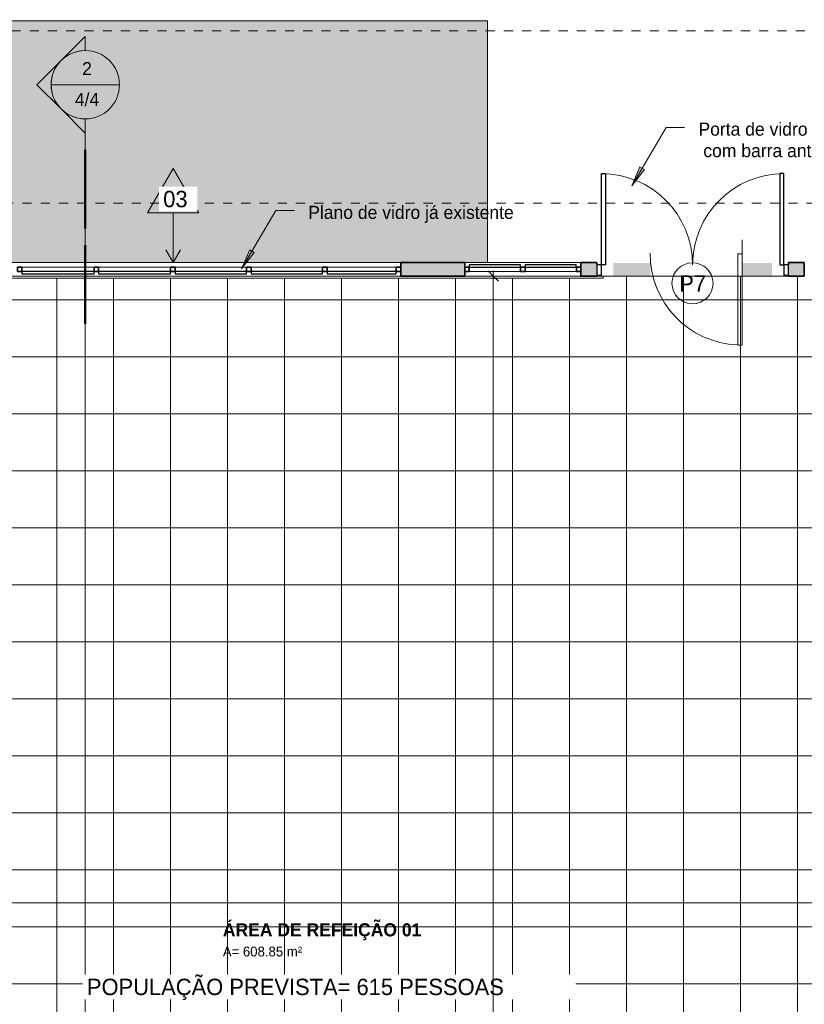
# Model space of a CAD drawing. Header units: metres. Extents: x -33 to 1508, y -379 to 284.
# Tile 161 of 186: x -18 to -9, y 21 to 32. Entities that reach past the tile are written whole.
import ezdxf

# ---------------------------------------------------------------- set-up
doc = ezdxf.new("R2010")
doc.units = ezdxf.units.M
doc.linetypes.add('Projeção', pattern=[0.003969, 0.002381, -0.001587])
for name, color, linetype, lineweight in [('A-ANNO-DIMS', 211, 'Continuous', 9), ('A-ANNO-DIMS-75', 211, 'Continuous', 9), ('A-AREA-IDEN', 2, 'Continuous', 9), ('A-DETL', 90, 'Continuous', 18), ('A-DETL-GENF', 92, 'Continuous', 18), ('A-DETL-THIN', 151, 'Continuous', 18), ('A-DOOR', 31, 'Continuous', 18), ('A-DOOR-FRAM', 31, 'Continuous', 25), ('A-DOOR-IDEN', 31, 'Continuous', 9), ('A-FLOR', 192, 'Continuous', 18), ('A-FLOR-OVHD', 1, 'Projeção', 18), ('A-FLOR-PATT', 8, 'Continuous', 18), ('A-GLAZ-CURT', 52, 'Continuous', 18), ('A-GLAZ-CWMG', 51, 'Continuous', 18), ('A-WALL', 113, 'Continuous', 18), ('A-WALL-PATT', 111, 'Continuous', 35), ('G-ANNO-SYMB', 111, 'Continuous', 9), ('G-ANNO-TEXT', 231, 'Continuous', 9)]:
    doc.layers.add(name, color=color, linetype=linetype, lineweight=lineweight)
doc.styles.add('Century Gothic', font='GOTHIC.TTF', dxfattribs={"height": 0.143711})
doc.styles.add('Century Gothic_1', font='GOTHIC.TTF', dxfattribs={"height": 0.179639})
doc.styles.add('Century Gothic_2', font='GOTHIC.TTF', dxfattribs={"height": 0.107783})
doc.styles.add('Century Gothic_B', font='GOTHICB.TTF', dxfattribs={"height": 0.143612})
doc.dimstyles.new('Diagonal_-_2MM_Century_Gothic_-_M_1', dxfattribs={"dimscale": 0.3048, "dimtxt": 0.15, "dimasz": 0.369094, "dimexe": 0.049213, "dimexo": 0.0625, "dimgap": 0.369094, "dimtad": 1, "dimrnd": 0.01, "dimzin": 0, "dimdsep": 46, "dimtxsty": 'Century Gothic', "dimblk1": 'OBLIQUE', "dimblk2": 'OBLIQUE', "dimsah": 1, "dimcen": 0.09, "dimdle": 0.19685, "dimazin": 0, "dimtfac": 1, "dimtdec": 4, "dimtix": 1, "dimtmove": 0, "dimatfit": 3, "dimfxl": 1.230315, "dimfxlon": 1, "dimtvp": 1, "dimtolj": 1, "dimtzin": 0, "dimarcsym": 2})

# ---------------------------------------------------------------- blocks, each defined once
blk = doc.blocks.new('Montante retangular - 50 x 150 mm-967426-1-PLANTA CONSTRUIR DEMOLIR')
at = {"layer": 'A-GLAZ-CWMG', "lineweight": 35}
for p, q in [((0, 0.025), (-0.05, 0.025)), ((-0.05, 0.025), (-0.05, -0.025)), ((0, -0.025), (0, 0.025)), ((-0.05, -0.025), (0, -0.025))]:
    blk.add_line(p, q, dxfattribs=at)
blk = doc.blocks.new('Painel do sistema - Envidraçado-967512-1-PLANTA CONSTRUIR DEMOLIR')
at = {"layer": 'A-GLAZ-CURT', "lineweight": 25}
for p, q in [((0.37915, 0.0495), (-0.37915, 0.0495)), ((-0.37915, 0.0495), (-0.37915, 0.0245)), ((-0.37915, 0.0245), (0.37915, 0.0245)), ((0.37915, 0.0245), (0.37915, 0.0495))]:
    blk.add_line(p, q, dxfattribs=at)
blk = doc.blocks.new('Painel do sistema - Envidraçado-967513-1-PLANTA CONSTRUIR DEMOLIR')
at = {"layer": 'A-GLAZ-CURT', "lineweight": 25}
for p, q in [((0.39165, 0.0495), (-0.39165, 0.0495)), ((-0.39165, 0.0495), (-0.39165, 0.0245)), ((-0.39165, 0.0245), (0.39165, 0.0245)), ((0.39165, 0.0245), (0.39165, 0.0495))]:
    blk.add_line(p, q, dxfattribs=at)
blk = doc.blocks.new('Painel do sistema - Envidraçado-967514-1-PLANTA CONSTRUIR DEMOLIR')
at = {"layer": 'A-GLAZ-CURT', "lineweight": 25}
for p, q in [((0.395, 0.0495), (-0.395, 0.0495)), ((-0.395, 0.0495), (-0.395, 0.0245)), ((-0.395, 0.0245), (0.395, 0.0245)), ((0.395, 0.0245), (0.395, 0.0495))]:
    blk.add_line(p, q, dxfattribs=at)
blk = doc.blocks.new('Montante retangular - 50 x 150 mm-V16-1-PLANTA CONSTRUIR DEMOLIR')
at = {"layer": 'A-GLAZ-CWMG'}
blk.add_line((-14.436, 29.185), (-13.677, 29.185), dxfattribs=at)
blk = doc.blocks.new('Montante retangular - 50 x 150 mm-V17-1-PLANTA CONSTRUIR DEMOLIR')
at = {"layer": 'A-GLAZ-CWMG'}
blk.add_line((-15.269, 29.185), (-14.486, 29.185), dxfattribs=at)
blk = doc.blocks.new('Montante retangular - 50 x 150 mm-962366-1-PLANTA CONSTRUIR DEMOLIR')
at = {"layer": 'A-GLAZ-CWMG'}
blk.add_line((-16.942, 29.185), (-16.152, 29.185), dxfattribs=at)
blk = doc.blocks.new('Montante retangular - 50 x 150 mm-967421-1-PLANTA CONSTRUIR DEMOLIR')
at = {"layer": 'A-GLAZ-CWMG', "lineweight": 35}
for p, q in [((-0.025, 0.025), (0.025, 0.025)), ((-0.025, -0.025), (-0.025, 0.025)), ((0.025, 0.025), (0.025, -0.025)), ((0.025, -0.025), (-0.025, -0.025))]:
    blk.add_line(p, q, dxfattribs=at)
blk = doc.blocks.new('Painel do sistema - Envidraçado-967427-1-PLANTA CONSTRUIR DEMOLIR')
at = {"layer": 'A-GLAZ-CURT', "lineweight": 25}
for p, q in [((0.28125, 0.0495), (-0.28125, 0.0495)), ((-0.28125, 0.0495), (-0.28125, 0.0245)), ((-0.28125, 0.0245), (0.28125, 0.0245)), ((0.28125, 0.0245), (0.28125, 0.0495))]:
    blk.add_line(p, q, dxfattribs=at)
blk = doc.blocks.new('Montante retangular - 50 x 150 mm-967428-1-PLANTA CONSTRUIR DEMOLIR')
at = {"layer": 'A-GLAZ-CWMG', "lineweight": 35}
for p, q in [((-0.05, 0.025), (0, 0.025)), ((-0.05, -0.025), (-0.05, 0.025)), ((0, 0.025), (0, -0.025)), ((0, -0.025), (-0.05, -0.025))]:
    blk.add_line(p, q, dxfattribs=at)
blk = doc.blocks.new('Montante retangular - 50 x 150 mm-963522-1-PLANTA CONSTRUIR DEMOLIR')
at = {"layer": 'A-GLAZ-CWMG'}
blk.add_line((-8.59, 29.135), (-9.152, 29.135), dxfattribs=at)
blk = doc.blocks.new('Double_Aluminum_Door_with_Transom_6328 - 6_-0_ x 7_-0_ x 9_-0_H_-1802340-1-PLANTA CONSTRUIR DEMOLIR')
at = {"layer": 'A-DOOR', "color": 10, "lineweight": 25}
for p, q in [((-1, 1.0496), (-0.95555, 1.0496)), ((-1, 0.0496), (-1, 1.0496)), ((-0.95555, 1.0496), (-0.95555, 0.0496)), ((0.95555, 1.0496), (0.95555, 0.0496)), ((1, 1.0496), (0.95555, 1.0496)), ((1, 0.0496), (1, 1.0496)), ((-0.95555, 0.0496), (-1, 0.0496)), ((0.95555, 0.0496), (1, 0.0496))]:
    blk.add_line(p, q, dxfattribs=at)
at = {"layer": 'A-DOOR', "color": 1}
for centre, start, end in [((-1, 0.0496), 360, 90), ((1, 0.0496), 90, 180)]:
    blk.add_arc(centre, 1, start, end, dxfattribs=at)
at = {"layer": 'A-DOOR-FRAM', "color": 10}
for p, q in [((-1, 0.0496), (-1.0508, 0.0496)), ((-1.0508, 0.0496), (-1.0508, -0.0647)), ((-1, -0.0647), (-1, 0.0496)), ((1.0508, 0.0496), (1, 0.0496)), ((1, 0.0496), (1, -0.0647)), ((1.0508, -0.0647), (1.0508, 0.0496)), ((-1.0508, -0.0647), (-1, -0.0647)), ((1, -0.0647), (1.0508, -0.0647))]:
    blk.add_line(p, q, dxfattribs=at)
blk = doc.blocks.new('Corte - M_Extremidade superior do corte - Preenchido-1049-1-PLANTA CONSTRUIR DEMOLIR')
at = {"layer": 'G-ANNO-SYMB'}
h = blk.add_hatch(color=256, dxfattribs=at)
edge = h.paths.add_edge_path(flags=0)
edge.add_line((-0.00954, 0.00354), (-0.006, 0.00707))
edge.add_line((-0.006, 0.00707), (-0.00246, 0.00354))
edge.add_arc((-0.006, 0), 0.005, 45, 135)
h = blk.add_hatch(color=256, dxfattribs=at)
edge = h.paths.add_edge_path(flags=0)
edge.add_arc((-0.006, 0), 0.005, 135, 180)
edge.add_line((-0.011, 0), (-0.01307, 0))
edge.add_line((-0.01307, 0), (-0.00954, 0.00354))
h = blk.add_hatch(color=256, dxfattribs=at)
edge = h.paths.add_edge_path(flags=0)
edge.add_line((-0.00246, 0.00354), (0.00107, 0))
edge.add_line((0.00107, 0), (-0.001, 0))
edge.add_arc((-0.006, 0), 0.005, 0, 45)
for p, q in [((-0.006, 0.00707), (-0.00954, 0.00354)), ((-0.00246, 0.00354), (-0.006, 0.00707)), ((-0.00954, 0.00354), (-0.01307, 0)), ((0.00107, 0), (-0.00246, 0.00354)), ((-0.01307, 0), (-0.011, 0)), ((-0.001, 0), (0.00107, 0)), ((-0.011, 0), (-0.01307, 0)), ((-0.001, 0), (0.00107, 0))]:
    blk.add_line(p, q, dxfattribs=at)
at = {"layer": 'G-ANNO-SYMB', "lineweight": 50}
for p, q in [((0.00351, 0), (0.01502, 0)), ((0.01746, 0), (0.02898, 0))]:
    blk.add_line(p, q, dxfattribs=at)
at = {"layer": 'G-ANNO-SYMB'}
for start, end in [(360, 180), (45, 135), (135, 180), (0, 45), (180, 360)]:
    blk.add_arc((-0.006, 0), 0.005, start, end, dxfattribs=at)
blk = doc.blocks.new('M_Identificador da porta - M_Identificador da porta-1233-1-PLANTA CONSTRUIR DEMOLIR')
at = {"layer": 'A-DOOR-IDEN'}
blk.add_circle((-0.00002, -0.00009), 0.003, dxfattribs=at)
blk = doc.blocks.new('DIMBLOCK220-1-PLANTA CONSTRUIR DEMOLIR')
at = {"layer": 'A-ANNO-DIMS-75', "lineweight": 35, "transparency": 16777216}
for p, q in [((-12.613, 29.085), (-12.669, 29.142)), ((-12.613, 29.085), (-12.556, 29.029)), ((-12.613, -3.539), (-12.669, -3.483)), ((-12.613, -3.539), (-12.556, -3.595))]:
    blk.add_line(p, q, dxfattribs=at)
at = {"layer": 'A-ANNO-DIMS-75', "transparency": 16777216}
for p, q in [((-12.238, 29.085), (-12.628, 29.085)), ((-12.613, 29.145), (-12.613, -3.599)), ((-12.613, 29.085), (-12.238, 29.085)), ((-12.238, -3.539), (-12.628, -3.539)), ((-12.613, -3.539), (-12.238, -3.539))]:
    blk.add_line(p, q, dxfattribs=at)
at = {"layer": 'A-ANNO-DIMS-75', "color": 0, "transparency": 16777216, "insert": (-12.909, 12.522), "char_height": 0.1437, "width": 0.60286, "attachment_point": 1, "rotation": 90, "line_spacing_factor": 0.984117, "style": 'Century Gothic'}
blk.add_mtext('32.62', dxfattribs=at)
blk = doc.blocks.new('_Oblique')
at = {"color": 0, "linetype": 'ByBlock', "lineweight": -2}
blk.add_line((-0.5, -0.5), (0.5, 0.5), dxfattribs=at)

msp = doc.modelspace()

# ---------------------------------------------------------------- hatches: boundary and pattern name
at = {"layer": 'A-DETL-GENF'}
h = msp.add_hatch(color=2, dxfattribs=at)
h.paths.add_polyline_path([(-19.277, 6.08), (-19.277, 10.835), (-19.427, 10.835), (-19.427, 6.08), (-19.377, 6.08)], flags=0)
h.paths.add_polyline_path([(-19.277, 12.08), (-19.277, 16.835), (-19.427, 16.835), (-19.427, 12.08)], flags=0)
h.paths.add_polyline_path([(-19.427, 18.08), (-19.277, 18.08), (-19.277, 22.835), (-19.427, 22.835), (-19.427, 22.232)], flags=0)
h.paths.add_polyline_path([(-19.427, 24.08), (-19.277, 24.08), (-19.277, 29.08), (-19.427, 29.08), (-19.427, 24.346)], flags=0)
h.paths.add_polyline_path([(-9.558, 29.08), (-9.558, 29.23), (-9.882, 29.23), (-9.882, 29.08)], flags=0)
h.paths.add_polyline_path([(-11.297, 29.085), (-10.892, 29.085), (-10.892, 29.23), (-11.297, 29.23), (-11.297, 29.143)], flags=0)
at = {"layer": 'A-FLOR-PATT'}
h = msp.add_hatch(color=256, dxfattribs=at)
h.paths.add_polyline_path([(12.12, -28.517), (25.991, -28.517), (25.991, -28.481), (8.97, -28.481), (8.97, -19.309), (25.991, -19.309), (25.991, -13.265), (25.973, -13.265), (25.973, -4.781), (22.713, -4.781), (22.713, -4.845), (22.723, -4.845), (22.723, -4.795), (22.837, -4.795), (22.837, -4.845), (22.863, -4.845), (22.863, -6.165), (23.713, -6.165), (23.713, -7.165), (22.886, -7.165), (22.863, -8.873), (22.863, -12.515), (23.213, -12.515), (23.213, -13.515), (22.213, -13.515), (22.213, -12.665), (17.423, -12.665), (17.423, -13.515), (16.423, -13.515), (16.423, -12.665), (11.423, -12.665), (11.423, -13.515), (10.423, -13.515), (10.423, -12.665), (5.423, -12.665), (5.423, -13.515), (4.423, -13.515), (4.423, -12.665), (-0.577, -12.665), (-0.577, -19.815), (-0.077, -19.815), (-0.077, -21.315), (-1.628, -21.315), (-1.628, -20.815), (-6.427, -20.815), (-6.427, -21.02), (3.96, -28.517), (11.804, -28.517)], flags=0)
h.paths.add_polyline_path([(-32.827, -28.517), (-31.334, -28.517), (-32.827, -27.457)], flags=0)
h.paths.add_polyline_path([(-24.17, -21.315), (-23.877, -21.315), (-23.877, -20.315), (-26.884, -20.315), (-26.884, -12.765), (-27.884, -12.765), (-27.884, -13.29), (-29.027, -13.29), (-29.027, -11.79), (-28.512, -11.79), (-28.512, -1.515), (-29.027, -1.515), (-29.027, -0.015), (-28.512, -0.015), (-28.512, 4.335), (-29.027, 4.335), (-29.027, 5.835), (-28.527, 5.835), (-28.527, 10.835), (-29.027, 10.835), (-29.027, 11.835), (-28.527, 11.835), (-28.527, 16.835), (-29.027, 16.835), (-29.027, 17.835), (-28.527, 17.835), (-28.527, 22.835), (-29.027, 22.835), (-29.027, 23.835), (-28.527, 23.835), (-28.527, 29.085), (-29.027, 29.085), (-29.027, 30.085), (-28.027, 30.085), (-28.027, 29.235), (-26.212, 29.235), (-26.212, 31.885), (-28.177, 31.885), (-28.177, 31.898), (-32.827, 31.898), (-32.827, -16.332), (-26.884, -20.688), (-26.735, -20.79), (-26.575, -20.888), (-26.41, -20.976), (-26.239, -21.054), (-26.065, -21.122), (-25.887, -21.181), (-25.706, -21.229), (-25.522, -21.266), (-25.336, -21.293), (-25.15, -21.309), (-24.962, -21.315), (-24.64, -21.315)], flags=0)
h.paths.add_polyline_path([(-23.695, -21.165), (-22.527, -21.165), (-22.527, -20.315), (-23.727, -20.315), (-23.727, -21.165)], flags=0)
h.paths.add_polyline_path([(-1.478, -21.165), (-0.227, -21.165), (-0.227, -19.965), (-0.577, -19.965), (-0.577, -20.815), (-1.478, -20.815), (-1.478, -21.02)], flags=0)
h.paths.add_polyline_path([(-6.927, -16.716), (-6.827, -16.716), (-6.827, -16.566), (-6.877, -16.566), (-6.877, -16.715), (-6.927, -16.715)], flags=0)
h.paths.add_polyline_path([(-5.927, -16.716), (-5.927, -16.715), (-5.977, -16.715), (-5.977, -16.566), (-6.027, -16.566), (-6.027, -16.716), (-5.929, -16.716)], flags=0)
h.paths.add_polyline_path([(-30.771, -16.525), (-30.771, -14.525), (-29.471, -14.525), (-29.471, -16.525)], flags=0)
h.paths.add_polyline_path([(-11.234, -16.515), (-11.227, -16.515), (-11.227, -15.015), (-11.234, -15.015), (-11.234, -16.511)], flags=0)
h.paths.add_polyline_path([(-6.367, -15.415), (-6.257, -15.415), (-6.257, -15.265), (-6.367, -15.265), (-6.367, -15.395)], flags=0)
h.paths.add_polyline_path([(22.693, -13.365), (23.063, -13.365), (23.063, -12.665), (22.363, -12.665), (22.363, -13.365), (22.689, -13.365)], flags=0)
h.paths.add_polyline_path([(16.573, -13.365), (17.273, -13.365), (17.273, -12.665), (16.573, -12.665)], flags=0)
h.paths.add_polyline_path([(10.723, -13.365), (11.273, -13.365), (11.273, -12.665), (10.573, -12.665), (10.573, -13.365)], flags=0)
h.paths.add_polyline_path([(5.273, -13.365), (5.273, -12.665), (4.573, -12.665), (4.573, -13.365), (5.123, -13.365)], flags=0)
h.paths.add_polyline_path([(-28.324, -13.14), (-28.034, -13.14), (-28.034, -12.765), (-28.212, -12.765), (-28.212, -12.79), (-28.512, -12.79), (-28.512, -11.94), (-28.877, -11.94), (-28.877, -13.14), (-28.512, -13.14)], flags=0)
h.paths.add_polyline_path([(23.563, -7.015), (23.563, -6.315), (22.863, -6.315), (22.863, -7.015)], flags=0)
h.paths.add_polyline_path([(22.713, -2.781), (22.723, -2.781), (22.723, -2.744), (22.713, -2.744)], flags=0)
h.paths.add_polyline_path([(22.837, -2.781), (25.973, -2.781), (25.973, 3.385), (-0.297, 3.385), (-0.297, 1.435), (4.423, 1.435), (4.423, 2.285), (5.423, 2.285), (5.423, 1.435), (10.423, 1.435), (10.423, 2.285), (11.423, 2.285), (11.423, 1.435), (16.423, 1.435), (16.423, 2.285), (17.423, 2.285), (17.423, 1.435), (22.213, 1.435), (22.213, 2.285), (23.213, 2.285), (23.213, 1.285), (22.863, 1.285), (22.863, -0.165), (23.713, -0.165), (23.713, -1.165), (22.863, -1.165), (22.863, -2.744), (22.837, -2.744)], flags=0)
h.paths.add_polyline_path([(-6.587, -1.813), (-6.587, -1.813), (-7.996, -0.538), (-8.593, -1.198), (-8.489, -1.292), (-7.891, -0.632), (-6.587, -1.813)], flags=0)
h.paths.add_polyline_path([(-9.002, -1.65), (-9.002, -1.65), (-9.002, -1.65)], flags=0)
h.paths.add_polyline_path([(-28.805, -1.365), (-28.512, -1.365), (-28.512, -0.165), (-28.877, -0.165), (-28.877, -1.365)], flags=0)
h.paths.add_polyline_path([(-8.45, -1.248), (-8.554, -1.154), (-8.011, -0.555), (-7.912, -0.654), (-8.353, -1.141)], flags=0)
h.paths.add_polyline_path([(22.863, -1.015), (23.563, -1.015), (23.563, -0.315), (22.863, -0.315), (22.863, -0.865)], flags=0)
h.paths.add_polyline_path([(22.363, 1.435), (22.663, 1.435), (22.663, 1.685), (22.863, 1.685), (22.863, 1.435), (23.063, 1.435), (23.063, 2.135), (22.363, 2.135), (22.363, 1.685)], flags=0)
h.paths.add_polyline_path([(17.273, 1.435), (17.273, 2.135), (16.573, 2.135), (16.573, 1.435), (16.823, 1.435), (16.823, 1.685), (17.023, 1.685), (17.023, 1.435)], flags=0)
h.paths.add_polyline_path([(4.823, 1.435), (4.823, 1.685), (5.023, 1.685), (5.023, 1.435), (5.273, 1.435), (5.273, 2.135), (4.573, 2.135), (4.573, 1.435)], flags=0)
h.paths.add_polyline_path([(11.023, 1.435), (11.273, 1.435), (11.273, 2.135), (10.573, 2.135), (10.573, 1.435), (10.823, 1.435), (10.823, 1.685), (11.023, 1.685)], flags=0)
h.paths.add_polyline_path([(-28.877, 4.485), (-28.512, 4.485), (-28.512, 4.995), (-28.177, 4.995), (-28.177, 5.685), (-28.877, 5.685), (-28.877, 4.695)], flags=0)
h.paths.add_polyline_path([(-20.127, 4.995), (-19.377, 4.995), (-19.377, 5.685), (-20.127, 5.685), (-20.127, 5.001)], flags=0)
h.paths.add_polyline_path([(-5.077, 5.265), (-4.627, 5.265), (-4.627, 5.285), (-5.077, 5.285)], flags=0)
h.paths.add_polyline_path([(12.606, 5.275), (16.423, 5.275), (16.423, 6.185), (17.423, 6.185), (17.423, 5.275), (22.213, 5.275), (22.213, 6.185), (23.213, 6.185), (23.213, 5.275), (25.991, 5.275), (25.991, 10.835), (8.989, 10.835), (8.989, 31.898), (-1.527, 31.898), (-1.527, 30.085), (-0.677, 30.085), (-0.677, 29.085), (-1.527, 29.085), (-1.527, 23.835), (-0.677, 23.835), (-0.677, 22.835), (-1.527, 22.835), (-1.527, 17.835), (-0.677, 17.835), (-0.677, 16.835), (-1.527, 16.835), (-1.527, 11.835), (-0.677, 11.835), (-0.677, 10.975), (4.523, 10.975), (4.523, 6.185), (5.423, 6.185), (5.423, 5.275), (10.423, 5.275), (10.423, 6.185), (11.423, 6.185), (11.423, 5.275)], flags=0)
h.paths.add_polyline_path([(-2.302, 5.285), (-2.302, 5.285), (-3.418, 5.285)], flags=0)
h.paths.add_polyline_path([(22.513, 5.335), (23.063, 5.335), (23.063, 6.035), (22.363, 6.035), (22.363, 5.335)], flags=0)
h.paths.add_polyline_path([(17.123, 5.335), (17.273, 5.335), (17.273, 6.035), (16.573, 6.035), (16.573, 5.335), (16.723, 5.335)], flags=0)
h.paths.add_polyline_path([(4.723, 5.335), (5.273, 5.335), (5.273, 6.035), (4.573, 6.035), (4.573, 5.335)], flags=0)
h.paths.add_polyline_path([(11.123, 5.335), (11.273, 5.335), (11.273, 6.035), (10.573, 6.035), (10.573, 5.335), (10.723, 5.335)], flags=0)
h.paths.add_polyline_path([(-5.327, 6.335), (-3.437, 6.335), (-3.437, 31.885), (-8.177, 31.885), (-8.177, 29.235), (-5.477, 29.235), (-5.477, 30.085), (-4.477, 30.085), (-4.477, 29.085), (-5.327, 29.085), (-5.327, 23.835), (-4.477, 23.835), (-4.477, 22.835), (-5.327, 22.835), (-5.327, 17.835), (-4.477, 17.835), (-4.477, 16.835), (-5.327, 16.835), (-5.327, 11.835), (-4.477, 11.835), (-4.477, 10.835), (-5.327, 10.835), (-5.327, 9.243)], flags=0)
h.paths.add_polyline_path([(-1.523, 10.985), (-0.827, 10.985), (-0.827, 11.685), (-1.527, 11.685), (-1.527, 10.985)], flags=0)
h.paths.add_polyline_path([(-4.627, 10.985), (-4.627, 11.685), (-5.327, 11.685), (-5.327, 11.435), (-5.077, 11.435), (-5.077, 11.235), (-5.327, 11.235), (-5.327, 10.985), (-4.765, 10.985)], flags=0)
h.paths.add_polyline_path([(-28.877, 10.985), (-28.527, 10.985), (-28.527, 11.685), (-28.877, 11.685), (-28.877, 11.135)], flags=0)
h.paths.add_polyline_path([(-4.627, 16.985), (-4.627, 17.685), (-5.327, 17.685), (-5.327, 16.985)], flags=0)
h.paths.add_polyline_path([(-0.827, 16.985), (-0.827, 17.685), (-1.527, 17.685), (-1.527, 16.985)], flags=0)
h.paths.add_polyline_path([(-28.877, 16.985), (-28.527, 16.985), (-28.527, 17.685), (-28.877, 17.685), (-28.877, 17.135)], flags=0)
h.paths.add_polyline_path([(-5.327, 22.985), (-4.627, 22.985), (-4.627, 23.685), (-5.327, 23.685), (-5.327, 23.235)], flags=0)
h.paths.add_polyline_path([(-0.827, 22.985), (-0.827, 23.685), (-1.527, 23.685), (-1.527, 22.985)], flags=0)
h.paths.add_polyline_path([(-28.527, 22.985), (-28.527, 23.685), (-28.877, 23.685), (-28.877, 22.985)], flags=0)
h.paths.add_polyline_path([(-4.928, 29.235), (-4.627, 29.235), (-4.627, 29.935), (-5.327, 29.935), (-5.327, 29.235), (-5.172, 29.235)], flags=0)
h.paths.add_polyline_path([(-20.127, 29.235), (-19.427, 29.235), (-19.427, 29.935), (-20.127, 29.935)], flags=0)
h.paths.add_polyline_path([(-0.827, 29.235), (-0.827, 29.935), (-1.527, 29.935), (-1.527, 29.235)], flags=0)
h.paths.add_polyline_path([(-19.277, 29.235), (-12.677, 29.235), (-12.677, 31.885), (-23.212, 31.885), (-23.212, 29.235), (-20.277, 29.235), (-20.277, 30.085), (-19.277, 30.085), (-19.277, 29.935)], flags=0)
h.paths.add_polyline_path([(-28.527, 29.235), (-28.177, 29.235), (-28.177, 29.935), (-28.877, 29.935), (-28.877, 29.235)], flags=0)
h = msp.add_hatch(dxfattribs=at)
h.set_pattern_fill('FP_1', color=256, style=0, pattern_type=2)
h.set_pattern_definition([(270, (0.723, 8.2), (0.625, 4e-17), []), (0, (0.723, 8.2), (0, 0.625), [])])
h.paths.add_polyline_path([(4.573, -12.515), (22.693, -12.515), (22.693, -4.665), (22.713, -4.665), (22.713, -2.829), (22.693, -2.829), (22.693, 1.265), (-1.317, 1.265), (-1.317, 1.535), (-1.547, 1.535), (-2.126, 2.068), (-2.484, 1.679), (-2.521, 1.713), (-2.487, 1.749), (-2.505, 1.766), (-2.215, 2.082), (-2.196, 2.065), (-2.163, 2.102), (-2.231, 2.164), (-2.13, 2.275), (-1.489, 1.685), (-1.297, 1.685), (-1.297, 5.185), (-1.677, 5.185), (-1.677, 5.285), (-4.477, 5.285), (-4.477, 5.115), (-5.077, 5.115), (-5.077, 4.85), (-4.858, 4.655), (-4.971, 4.528), (-5.036, 4.586), (-5.056, 4.563), (-5.037, 4.547), (-5.293, 4.26), (-5.312, 4.275), (-5.345, 4.239), (-5.382, 4.272), (-5.073, 4.619), (-5.497, 4.996), (-5.497, 29.085), (-9.558, 29.085), (-9.558, 29.08), (-9.882, 29.08), (-9.882, 29.085), (-11.407, 29.085), (-11.407, 29.065), (-19.277, 29.065), (-19.277, 24.08), (-19.427, 24.08), (-19.427, 29.065), (-23.767, 29.065), (-23.767, 29.085), (-25.707, 29.085), (-25.707, 29.065), (-28.367, 29.065), (-28.367, 29.085), (-28.377, 29.085), (-28.377, 5.835), (-28.044, 5.835), (-28.044, 5.837), (-27.534, 5.837), (-27.534, 5.179), (-28.027, 5.179), (-28.027, 4.995), (-20.297, 4.995), (-20.297, 5.845), (-20.277, 5.845), (-20.277, 5.835), (-19.227, 5.835), (-19.227, 5.825), (-17.283, 5.825), (-15.267, 7.841), (-15.267, 9.606), (-12.967, 9.606), (-12.967, 9.09), (-9.688, 9.09), (-9.688, 6.24), (-9.888, 6.24), (-9.888, 8.89), (-12.967, 8.89), (-12.967, 7.127), (-12.946, 7.113), (-12.838, 7.032), (-12.739, 6.941), (-12.649, 6.841), (-12.568, 6.733), (-12.495, 6.613), (-12.437, 6.498), (-12.389, 6.372), (-12.967, 5.794), (-12.967, 2.51), (-11.594, 3.883), (-11.466, 3.833), (-11.348, 3.773), (-11.234, 3.702), (-11.127, 3.621), (-11.028, 3.53), (-10.937, 3.43), (-10.856, 3.322), (-10.783, 3.202), (-10.726, 3.087), (-10.677, 2.961), (-12.967, 0.671), (-12.967, -0.892), (-15.267, -0.892), (-15.267, 3.494), (-15.438, 3.323), (-15.569, 3.374), (-15.684, 3.432), (-15.8, 3.503), (-15.906, 3.583), (-16.006, 3.674), (-16.097, 3.773), (-16.179, 3.88), (-16.25, 3.994), (-16.311, 4.114), (-16.36, 4.239), (-15.267, 5.332), (-15.267, 7.559), (-17, 5.825), (-16.427, 5.825), (-16.427, 5.675), (-17.15, 5.675), (-17.577, 5.248), (-17.577, 3.3), (-16.797, 3.3), (-16.797, 3.225), (-16.077, 3.225), (-16.077, -3.539), (-14.64, -3.539), (-14.64, -3.484), (-14.26, -3.484), (-14.26, -3.539), (-14.18, -3.539), (-14.18, -3.484), (-13.8, -3.484), (-13.8, -3.539), (-13.62, -3.539), (-13.62, -3.484), (-13.24, -3.484), (-13.24, -3.539), (-13.16, -3.539), (-13.16, -3.484), (-12.78, -3.484), (-12.78, -3.539), (-12.399, -3.539), (-11.954, -3.047), (-12.473, -2.577), (-9.911, 0.252), (-10.912, 1.158), (-9.071, 3.19), (-6.423, 3.19), (-6.317, 3.297), (-6.281, 3.261), (-5.96, 3.622), (-5.923, 3.589), (-5.956, 3.552), (-5.938, 3.535), (-6.194, 3.248), (-6.212, 3.264), (-6.245, 3.227), (-6.264, 3.244), (-6.211, 3.19), (-6.361, 3.04), (-6.53, 3.04), (-6.488, 2.998), (-6.485, 3.001), (-6.476, 3), (-6.432, 2.956), (-6.439, 2.949), (-6.423, 2.932), (-6.5, 2.855), (-5.917, 2.271), (-5.945, 2.243), (-6.545, 2.843), (-6.552, 2.836), (-6.597, 2.881), (-6.597, 2.889), (-6.594, 2.892), (-6.623, 2.921), (-6.623, 2.865), (-7.023, 2.865), (-7.023, 3.04), (-9.005, 3.04), (-9.659, 2.317), (-5.805, -1.172), (-6.207, -1.617), (-4.762, -2.926), (-3.861, -1.931), (-3.861, 0.105), (-4.263, 0.105), (-4.263, 0.505), (-4.222, 0.505), (-4.256, 0.54), (-4.249, 0.547), (-4.849, 1.147), (-4.821, 1.175), (-4.237, 0.592), (-4.16, 0.67), (-4.143, 0.653), (-4.136, 0.66), (-4.091, 0.615), (-4.091, 0.607), (-4.094, 0.604), (-3.995, 0.505), (-3.861, 0.505), (-3.861, 0.355), (-3.562, 0.655), (-3.526, 0.619), (-3.493, 0.656), (-3.511, 0.672), (-3.221, 0.988), (-3.202, 0.971), (-3.169, 1.008), (-3.132, 0.974), (-3.49, 0.585), (-3.509, 0.602), (-3.455, 0.549), (-3.711, 0.293), (-3.711, -1.989), (-4.919, -3.323), (-4.919, -3.323), (-5.389, -3.842), (-6.501, -2.835), (-9.063, -5.665), (-9.507, -5.262), (-9.933, -5.732), (-9.933, -6.363), (-9.853, -6.363), (-9.853, -6.66), (-9.933, -6.66), (-9.933, -6.703), (-9.853, -6.703), (-9.853, -6.982), (-9.933, -6.982), (-9.933, -7.123), (-9.853, -7.123), (-9.853, -7.42), (-9.933, -7.42), (-9.933, -7.463), (-9.853, -7.463), (-9.853, -7.742), (-9.933, -7.742), (-9.933, -9.365), (-3.187, -9.365), (-3.187, -10.195), (-3.093, -10.195), (-3.093, -10.865), (-1.12, -10.865), (-0.727, -10.472), (-0.727, -9.715), (-0.577, -9.715), (-0.577, -10.322), (1.2, -8.544), (-0.899, -8.544), (-2.357, -10.002), (-2.488, -9.951), (-2.603, -9.893), (-2.717, -9.823), (-2.825, -9.742), (-2.925, -9.651), (-3.016, -9.552), (-3.097, -9.445), (-3.169, -9.331), (-3.229, -9.211), (-3.279, -9.085), (-2.738, -8.544), (-7.284, -8.544), (-7.284, -6.244), (-5.56, -6.244), (-3.641, -4.326), (-3.514, -4.376), (-3.396, -4.435), (-3.282, -4.507), (-3.175, -4.588), (-3.075, -4.679), (-2.985, -4.779), (-2.904, -4.887), (-2.831, -5.007), (-2.773, -5.122), (-2.725, -5.248), (-3.722, -6.244), (-0.438, -6.244), (-0.224, -6.031), (-0.097, -6.081), (0.022, -6.141), (0.136, -6.212), (0.179, -6.244), (2.522, -6.244), (2.522, -3.223), (-0.078, -3.223), (-0.078, -3.023), (2.648, -3.023), (2.648, -6.244), (3.213, -6.244), (3.213, -8.544), (1.483, -8.544), (-0.577, -10.605), (-0.577, -12.515), (4.423, -12.515)], flags=0)
h.paths.add_polyline_path([(-3.187, -12.515), (-0.727, -12.515), (-0.727, -10.755), (-1.037, -11.065), (-3.093, -11.065), (-3.093, -11.895), (-3.187, -11.895), (-3.187, -12.469)], flags=0)
h.paths.add_polyline_path([(-2.373, -9.943), (-0.975, -8.544), (-2.667, -8.544), (-3.221, -9.099), (-3.173, -9.213), (-3.116, -9.322), (-3.049, -9.426), (-2.974, -9.524), (-2.891, -9.615), (-2.799, -9.698), (-2.701, -9.773), (-2.597, -9.839), (-2.482, -9.898)], flags=0)
h.paths.add_polyline_path([(-0.367, -6.244), (0.093, -6.244), (0.013, -6.193), (-0.099, -6.135), (-0.211, -6.088), (-0.224, -6.102)], flags=0)
h.paths.add_polyline_path([(-5.489, -6.244), (-3.797, -6.244), (-2.784, -5.231), (-2.833, -5.112), (-2.891, -5.001), (-2.954, -4.903), (-3.029, -4.805), (-3.112, -4.714), (-3.203, -4.63), (-3.301, -4.555), (-3.405, -4.488), (-3.516, -4.43), (-3.628, -4.383), (-5.256, -6.011)], flags=0)
h.paths.add_polyline_path([(-0.201, -5.185), (-0.814, -5.185), (-0.814, -4.88), (-1.306, -4.88), (-1.306, -4.86), (-1.286, -4.86), (-1.286, -4.385), (-1.306, -4.385), (-1.306, -4.365), (-0.814, -4.365), (-0.814, -3.985), (0.086, -3.985), (0.086, -5.185)], flags=0)
h.paths.add_polyline_path([(-2.214, -5.185), (-2.214, -3.985), (-1.314, -3.985), (-1.314, -5.185), (-2.039, -5.185)], flags=0)
h.paths.add_polyline_path([(-8.465, -4.856), (-8.109, -4.463), (-8.11, -4.462), (-8.466, -4.855), (-8.466, -4.856)], flags=0)
h.paths.add_polyline_path([(-8.076, -4.426), (-7.72, -4.033), (-7.721, -4.032), (-8.076, -4.425), (-8.076, -4.426)], flags=0)
h.paths.add_polyline_path([(-7.686, -3.996), (-7.33, -3.603), (-7.331, -3.602), (-7.687, -3.995)], flags=0)
h.paths.add_polyline_path([(-4.762, -2.926), (-6.207, -1.617), (-5.805, -1.172), (-4.359, -2.481), (-4.762, -2.926)], flags=0)
h.paths.add_polyline_path([(-11.412, -2.188), (-11.412, -2.187), (-11.651, -1.969), (-11.297, -1.577), (-11.298, -1.577), (-11.653, -1.969), (-11.412, -2.187)], flags=0)
h.paths.add_polyline_path([(-6.587, -1.813), (-6.587, -1.813), (-7.884, -0.639), (-7.878, -0.631), (-7.989, -0.531), (-7.996, -0.538), (-8.589, -0.001), (-8.589, -0.001), (-6.587, -1.813)], flags=0)
h.paths.add_polyline_path([(-11.023, -1.758), (-11.023, -1.757), (-11.262, -1.539), (-10.907, -1.147), (-10.909, -1.147), (-11.264, -1.539), (-11.023, -1.757)], flags=0)
h.paths.add_polyline_path([(-1.179, -1.545), (-1.294, -1.545), (-1.29, -1.515), (-1.279, -1.487), (-1.261, -1.462), (-1.237, -1.443), (-1.209, -1.431), (-1.179, -1.426), (-1.179, -1.515)], flags=0)
h.paths.add_polyline_path([(-1.179, -1.665), (-1.179, -1.545), (-1.054, -1.545), (-1.057, -1.573), (-1.067, -1.599), (-1.082, -1.622), (-1.102, -1.641), (-1.125, -1.655), (-1.152, -1.663)], flags=0)
h.paths.add_polyline_path([(-10.873, -1.11), (-10.517, -0.717), (-10.518, -0.716), (-10.874, -1.109)], flags=0)
h.paths.add_polyline_path([(-12.967, 0.747), (-10.736, 2.978), (-10.786, 3.097), (-10.843, 3.208), (-10.906, 3.306), (-10.981, 3.404), (-11.064, 3.495), (-11.155, 3.579), (-11.253, 3.654), (-11.357, 3.721), (-11.469, 3.779), (-11.58, 3.825), (-12.967, 2.439), (-12.967, 1.691)], flags=0)
h.paths.add_polyline_path([(-4.782, 1.143), (-5.949, 2.31), (-5.92, 2.338), (-4.754, 1.172)], flags=0)
h.paths.add_polyline_path([(-18.497, 3.225), (-18.497, 3.3), (-17.777, 3.3), (-17.777, 5.331), (-17.433, 5.675), (-19.227, 5.675), (-19.227, 3.225)], flags=0)
h.paths.add_polyline_path([(-15.455, 3.382), (-15.267, 3.569), (-15.267, 5.261), (-16.302, 4.226), (-16.255, 4.112), (-16.197, 4.003), (-16.131, 3.899), (-16.055, 3.801), (-15.972, 3.71), (-15.881, 3.627), (-15.783, 3.552), (-15.678, 3.486), (-15.564, 3.427)], flags=0)
h.paths.add_polyline_path([(-11.076, 4.117), (-11.913, 4.117), (-11.913, 5.017), (-10.717, 5.017), (-10.717, 4.117), (-11, 4.117)], flags=0)
h.paths.add_polyline_path([(-11.053, 5.025), (-11.073, 5.025), (-11.073, 5.045), (-11.077, 5.045), (-11.077, 5.04), (-11.587, 5.04), (-11.587, 5.517), (-11.913, 5.517), (-11.913, 6.417), (-10.717, 6.417), (-10.717, 5.517), (-11.053, 5.517), (-11.053, 5.045)], flags=0)
h.paths.add_polyline_path([(-27.938, 5.339), (-27.684, 5.339), (-27.684, 5.679), (-28.027, 5.679), (-28.027, 5.339)], flags=0)
h.paths.add_polyline_path([(-12.967, 5.869), (-12.447, 6.389), (-12.497, 6.508), (-12.555, 6.619), (-12.617, 6.717), (-12.692, 6.815), (-12.776, 6.906), (-12.867, 6.99), (-12.967, 7.067), (-12.967, 6.372)], flags=0)
h.paths.add_polyline_path([(-19.377, 6.08), (-19.427, 6.08), (-19.427, 10.835), (-20.277, 10.835), (-20.277, 11.835), (-19.277, 11.835), (-19.277, 6.08)], flags=0)
h.paths.add_polyline_path([(-19.427, 10.985), (-19.427, 11.685), (-20.127, 11.685), (-20.127, 10.985)], flags=0)
h.paths.add_polyline_path([(-19.277, 12.08), (-19.427, 12.08), (-19.427, 16.835), (-20.277, 16.835), (-20.277, 17.835), (-19.277, 17.835), (-19.277, 16.794)], flags=0)
h.paths.add_polyline_path([(-20.127, 16.985), (-19.427, 16.985), (-19.427, 17.685), (-20.127, 17.685), (-20.127, 17.08)], flags=0)
h.paths.add_polyline_path([(-19.427, 18.08), (-19.427, 22.835), (-20.277, 22.835), (-20.277, 23.835), (-19.277, 23.835), (-19.277, 18.08)], flags=0)
h.paths.add_polyline_path([(-20.127, 22.985), (-19.427, 22.985), (-19.427, 23.685), (-20.127, 23.685), (-20.127, 23.08)], flags=0)
at = {"layer": 'A-WALL-PATT', "lineweight": 18}
msp.add_hatch(color=256, dxfattribs=at).paths.add_polyline_path([(-12.927, 29.085), (-12.927, 29.235), (-13.627, 29.235), (-13.627, 29.085)], flags=0)
h = msp.add_hatch(color=256, dxfattribs=at)
h.paths.add_polyline_path([(-11.478, 29.085), (-11.478, 29.235), (-11.652, 29.235), (-11.652, 29.085)], flags=0)
h.paths.add_polyline_path([(-9.377, 29.085), (-9.202, 29.085), (-9.202, 29.235), (-9.377, 29.235), (-9.377, 29.096)], flags=0)
at = {"layer": 'G-ANNO-TEXT'}
for points in [[(-11.095, 30.077), (-10.955, 30.256), (-11.006, 30.286)], [(-15.374, 29.165), (-15.234, 29.344), (-15.285, 29.374)]]:
    msp.add_hatch(color=50, dxfattribs=at).paths.add_polyline_path(points, flags=0)

# ---------------------------------------------------------------- linework, layer by layer
at = {"layer": 'A-DETL'}
for p, q in [((-9.882, 28.33), (-9.882, 29.485)), ((-9.933, 29.33), (-9.933, 28.33)), ((-9.882, 29.33), (-9.933, 29.33)), ((-9.882, 28.33), (-9.933, 28.33)), ((-9.933, 28.33), (-9.882, 28.33))]:
    msp.add_line(p, q, dxfattribs=at)
msp.add_arc((-9.892, 29.33), 1, 179.6657, 267.6592, dxfattribs=at)
at = {"layer": 'A-DETL-THIN'}
for p, q in [((-16.124, 30.265), (-16.404, 29.78)), ((-16.124, 30.265), (-15.844, 29.78)), ((-15.844, 29.78), (-16.404, 29.78)), ((-16.124, 29.78), (-16.124, 29.235)), ((-16.124, 29.235), (-16.204, 29.374)), ((-16.124, 29.235), (-16.044, 29.374))]:
    msp.add_line(p, q, dxfattribs=at)
at = {"layer": 'A-FLOR'}
for p, q in [((-23.212, 31.885), (-12.677, 31.885)), ((-12.677, 31.885), (-12.677, 29.235)), ((-9.377, 29.085), (-11.407, 29.085))]:
    msp.add_line(p, q, dxfattribs=at)
at = {"layer": 'A-FLOR-OVHD'}
for p, q in [((-3.797, 31.775), (-28.677, 31.775)), ((-5.477, 29.885), (-19.277, 29.885))]:
    msp.add_line(p, q, dxfattribs=at)
at = {"layer": 'A-WALL'}
for p, q in [((-19.277, 29.235), (-13.627, 29.235)), ((-12.927, 29.235), (-11.652, 29.235)), ((-11.407, 29.065), (-23.767, 29.065)), ((-19.277, 29.085), (-13.627, 29.085)), ((-12.927, 29.085), (-11.652, 29.085)), ((-11.478, 29.085), (-11.407, 29.085)), ((-11.407, 29.085), (-11.407, 29.065))]:
    msp.add_line(p, q, dxfattribs=at)
at = {"layer": 'A-WALL', "color": 250, "lineweight": 35}
for p, q in [((-12.927, 29.235), (-13.627, 29.235)), ((-13.627, 29.235), (-13.627, 29.085)), ((-12.927, 29.085), (-12.927, 29.235)), ((-11.478, 29.235), (-11.652, 29.235)), ((-11.652, 29.235), (-11.652, 29.085)), ((-11.478, 29.21), (-11.478, 29.235)), ((-9.202, 29.235), (-9.377, 29.235)), ((-9.377, 29.235), (-9.377, 29.21)), ((-9.202, 29.085), (-9.202, 29.235)), ((-13.627, 29.085), (-12.927, 29.085)), ((-11.652, 29.085), (-11.478, 29.085)), ((-11.478, 29.085), (-11.478, 29.096)), ((-9.377, 29.096), (-9.377, 29.085)), ((-9.377, 29.085), (-9.202, 29.085))]:
    msp.add_line(p, q, dxfattribs=at)
at = {"layer": 'G-ANNO-SYMB'}
for p, q in [((-17.463, 31.185), (-16.713, 31.185)), ((-17.088, -24.34), (-17.088, 30.735)), ((-29.552, 22.214), (-4.719, 22.214)), ((-29.552, 22.214), (-4.719, 22.214)), ((-29.552, 22.214), (-4.719, 22.214))]:
    msp.add_line(p, q, dxfattribs=at)
at = {"layer": 'G-ANNO-TEXT', "color": 50}
for p, q in [((-11.095, 30.077), (-10.719, 30.716)), ((-10.719, 30.716), (-10.516, 30.716)), ((-11.006, 30.286), (-11.095, 30.077)), ((-11.095, 30.077), (-10.955, 30.256)), ((-10.955, 30.256), (-11.006, 30.286)), ((-15.374, 29.165), (-14.998, 29.804)), ((-14.998, 29.804), (-14.795, 29.804)), ((-15.285, 29.374), (-15.374, 29.165)), ((-15.234, 29.344), (-15.285, 29.374)), ((-15.374, 29.165), (-15.234, 29.344))]:
    msp.add_line(p, q, dxfattribs=at)

# ---------------------------------------------------------------- block references
at = {"layer": 'A-DOOR', "color": 1}
msp.add_blockref('Double_Aluminum_Door_with_Transom_6328 - 6_-0_ x 7_-0_ x 9_-0_H_-1802340-1-PLANTA CONSTRUIR DEMOLIR', (-10.427, 29.16), dxfattribs=at)
at = {"layer": 'A-DOOR-IDEN', "xscale": 74.99999999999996, "yscale": 74.99999999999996, "zscale": 74.99999999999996}
msp.add_blockref('M_Identificador da porta - M_Identificador da porta-1233-1-PLANTA CONSTRUIR DEMOLIR', (-10.427, 29.014), dxfattribs=at)
at = {"layer": 'A-GLAZ-CURT'}
for p in [(-12.596, 29.16), (-11.984, 29.16)]:
    msp.add_blockref('Painel do sistema - Envidraçado-967427-1-PLANTA CONSTRUIR DEMOLIR', p, dxfattribs=at)
at = {"layer": 'A-GLAZ-CURT', "rotation": 180}
for name, p in [('Painel do sistema - Envidraçado-967514-1-PLANTA CONSTRUIR DEMOLIR', (-17.387, 29.16)), ('Painel do sistema - Envidraçado-967514-1-PLANTA CONSTRUIR DEMOLIR', (-16.547, 29.16)), ('Painel do sistema - Envidraçado-967513-1-PLANTA CONSTRUIR DEMOLIR', (-15.711, 29.16)), ('Painel do sistema - Envidraçado-967513-1-PLANTA CONSTRUIR DEMOLIR', (-14.877, 29.16)), ('Painel do sistema - Envidraçado-967512-1-PLANTA CONSTRUIR DEMOLIR', (-14.056, 29.16))]:
    msp.add_blockref(name, p, dxfattribs=at)
at = {"layer": 'A-GLAZ-CWMG', "extrusion": (0, 0, -1)}
for p in [(17.807, 29.16), (16.967, 29.16), (16.127, 29.16), (15.294, 29.16), (14.461, 29.16)]:
    msp.add_blockref('Montante retangular - 50 x 150 mm-967421-1-PLANTA CONSTRUIR DEMOLIR', p, dxfattribs=at)
at = {"layer": 'A-GLAZ-CWMG'}
for name, p in [('Montante retangular - 50 x 150 mm-962366-1-PLANTA CONSTRUIR DEMOLIR', (-0.84, 0)), ('Montante retangular - 50 x 150 mm-962366-1-PLANTA CONSTRUIR DEMOLIR', (0, 0)), ('Montante retangular - 50 x 150 mm-V17-1-PLANTA CONSTRUIR DEMOLIR', (-0.833, 0)), ('Montante retangular - 50 x 150 mm-V17-1-PLANTA CONSTRUIR DEMOLIR', (0, 0)), ('Montante retangular - 50 x 150 mm-V16-1-PLANTA CONSTRUIR DEMOLIR', (0, 0)), ('Montante retangular - 50 x 150 mm-967426-1-PLANTA CONSTRUIR DEMOLIR', (-13.627, 29.16)), ('Montante retangular - 50 x 150 mm-963522-1-PLANTA CONSTRUIR DEMOLIR', (-3.725, 0)), ('Montante retangular - 50 x 150 mm-963522-1-PLANTA CONSTRUIR DEMOLIR', (-3.112, 0))]:
    msp.add_blockref(name, p, dxfattribs=at)
at = {"layer": 'A-GLAZ-CWMG', "rotation": 180}
msp.add_blockref('Montante retangular - 50 x 150 mm-967426-1-PLANTA CONSTRUIR DEMOLIR', (-12.927, 29.16), dxfattribs=at)
at = {"layer": 'A-GLAZ-CWMG', "extrusion": (0, 0, -1), "rotation": 180}
for name, p in [('Montante retangular - 50 x 150 mm-967421-1-PLANTA CONSTRUIR DEMOLIR', (12.29, 29.16)), ('Montante retangular - 50 x 150 mm-967428-1-PLANTA CONSTRUIR DEMOLIR', (11.652, 29.16))]:
    msp.add_blockref(name, p, dxfattribs=at)
at = {"layer": 'G-ANNO-SYMB', "extrusion": (0, 0, -1), "xscale": 74.99999999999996, "yscale": 74.99999999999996, "zscale": 74.99999999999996, "rotation": 270.0000000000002}
msp.add_blockref('Corte - M_Extremidade superior do corte - Preenchido-1049-1-PLANTA CONSTRUIR DEMOLIR', (17.088, 30.735), dxfattribs=at)

# ---------------------------------------------------------------- texts
at = {"layer": 'A-AREA-IDEN', "attachment_point": 1}
for s, insert, char_height, width, line_spacing_factor, style in [('ÁREA DE REFEIÇÃO 01', (-15.579, 21.988), 0.14361, 2.5074, 0.984796, 'Century Gothic_B'), ('A= 608.85 m²', (-15.579, 21.732), 0.10778, 1.1016, 0.984117, 'Century Gothic_2')]:
    msp.add_mtext(s, dxfattribs=dict(at, insert=insert, char_height=char_height, width=width, line_spacing_factor=line_spacing_factor, style=style))
at = {"layer": 'A-DOOR-IDEN', "insert": (-10.427, 29.095), "char_height": 0.1796, "width": 0.33975, "attachment_point": 2, "line_spacing_factor": 0.984117, "style": 'Century Gothic_1'}
msp.add_mtext('P7', dxfattribs=at)
at = {"layer": 'G-ANNO-SYMB', "attachment_point": 2, "line_spacing_factor": 0.984117, "style": 'Century Gothic'}
for s, insert, char_height, width in [('2', (-17.069, 31.434), 0.144, 0.13139), ('4/4', (-17.069, 31.095), 0.1437, 0.36538)]:
    msp.add_mtext(s, dxfattribs=dict(at, insert=insert, char_height=char_height, width=width))
at = {"layer": 'G-ANNO-TEXT', "color": 7, "char_height": 0.14371, "attachment_point": 1, "line_spacing_factor": 0.984117, "style": 'Century Gothic'}
for s, insert, width in [('Porta de vidro laminado\\P com barra anti-pânico', (-10.363, 30.77), 2.7792), ('Plano de vidro já existente', (-14.643, 29.857), 3.0096)]:
    msp.add_mtext(s, dxfattribs=dict(at, insert=insert, width=width))

# ---------------------------------------------------------------- next in the draw order: texts
at = {"layer": 'G-ANNO-TEXT', "color": 7, "attachment_point": 1, "line_spacing_factor": 0.984117, "style": 'Century Gothic_1', "bg_fill": 3, "box_fill_scale": 1.25, "bg_fill_color": 0, "bg_fill_transparency": 0}
for s, insert, char_height, width in [('03', (-16.233, 30.021), 0.1796, 0.3285), ('POPULAÇÃO PREVISTA= 615 PESSOAS', (-17.07, 21.38), 0.17964, 5.3145)]:
    msp.add_mtext(s, dxfattribs=dict(at, insert=insert, char_height=char_height, width=width))

# ---------------------------------------------------------------- next in the draw order: dimensions: what is measured, and where the dimension line sits
at = {"layer": 'A-ANNO-DIMS'}
dim = msp.add_linear_dim(base=(-12.613, -3.539), p1=(-12.238, 29.085), p2=(-12.238, -3.539), angle=90, dimstyle='Diagonal_-_2MM_Century_Gothic_-_M_1', override={"dimpost": '<>', "dimfxl": 32.62417}, dxfattribs=at)
dim.commit()
dim.dimension.update_dxf_attribs({"geometry": 'DIMBLOCK220-1-PLANTA CONSTRUIR DEMOLIR', "text_midpoint": (-12.801, 12.773)})

doc.saveas('drawing.dxf')
